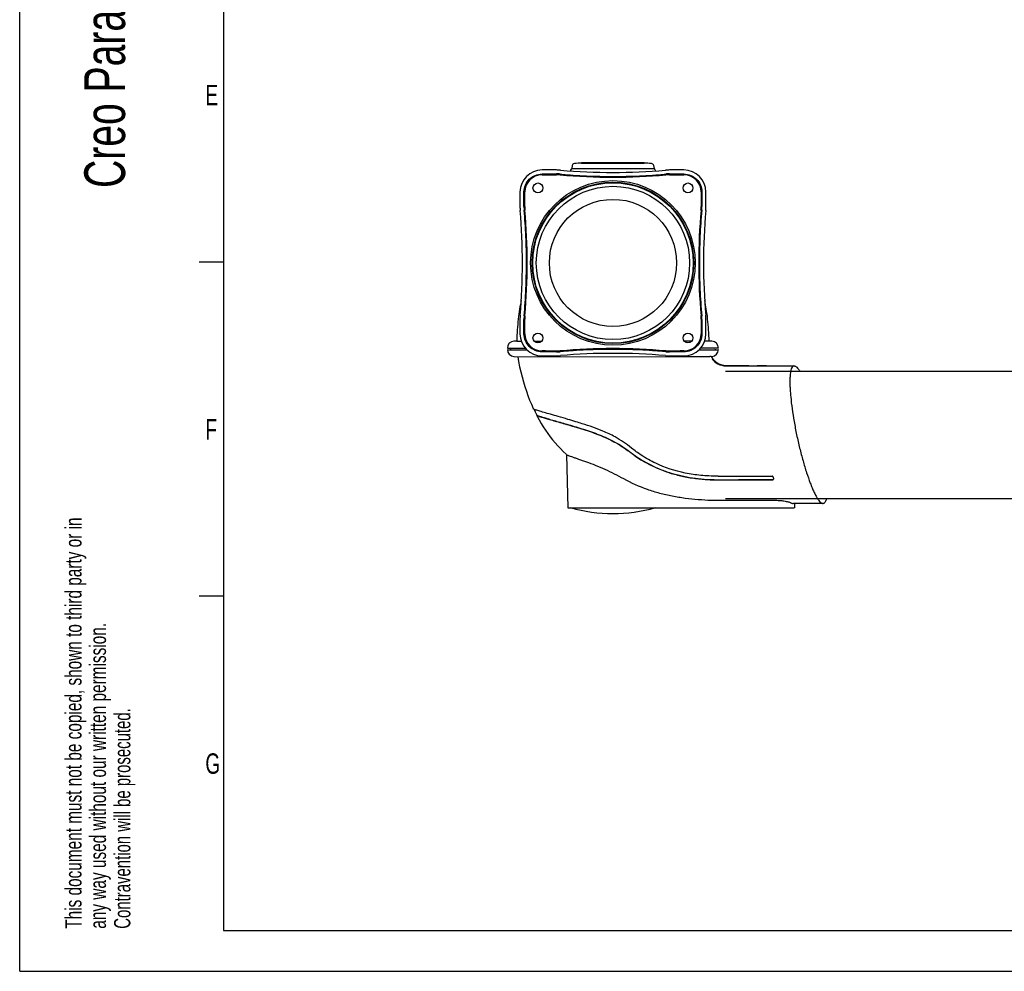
# Model space of a CAD drawing. Extents: x 0 to 420, y 0 to 297.
# Tile 1 of 10: x 0 to 121, y 0 to 117. Entities that reach past the tile are written whole.
import ezdxf

# ---------------------------------------------------------------- set-up
doc = ezdxf.new("R2010")
doc.units = 0
doc.header["$LTSCALE"] = 23.1
for name, color, linetype in [('100350_DXF_CONTINUOUS_LINE', 7, 'CONTINUOUS'), ('100455_DXF_CONTINUOUS_LINE', 7, 'CONTINUOUS'), ('102182_DXF_CONTINUOUS_LINE', 7, 'CONTINUOUS'), ('102184_DXF_CONTINUOUS_LINE', 7, 'CONTINUOUS'), ('102335_DXF_FORMAT', 7, 'CONTINUOUS'), ('105-5475-01_DXF_CONTINUOUS', 7, 'CONTINUOUS'), ('105-5481_DXF_CONTINUOUS_LI', 7, 'CONTINUOUS'), ('9529063_DXF_CONTINUOUS_LIN', 7, 'CONTINUOUS')]:
    doc.layers.add(name, color=color, linetype=linetype)
doc.styles.get("Standard").update_dxf_attribs({"font": 'txt', "width": 0.7})

# ---------------------------------------------------------------- blocks, each defined once
blk = doc.blocks.new('SYMBOL_16_BL0', base_point=(7.49, 145.42))
at = {"layer": '102335_DXF_FORMAT', "color": 7, "linetype": 'CONTINUOUS'}
for q in [(0, 14.98), (14.98, 0)]:
    blk.add_line((0, 0), q, dxfattribs=at)
for s, height, width, p in [('Creo Parametric', 4.9947, 0.71746, (12.92, 96.09)), ('This document must not be copied, shown to third party or in', 1.9979, 0.704762, (7.58, 5.22)), ('any way used without our written permission.', 1.9979, 0.705628, (10.58, 5.22)), ('Contravention will be prosecuted.', 1.9979, 0.684704, (13.57, 5.22))]:
    blk.add_text(s, height=height, rotation=90, dxfattribs=dict(at, width=width)).set_placement(p)

msp = doc.modelspace()

# ---------------------------------------------------------------- linework, layer by layer
at = {"layer": '100350_DXF_CONTINUOUS_LINE', "color": 7, "linetype": 'CONTINUOUS'}
for p, q in [((65.83, 98.29), (64.05, 98.29)), ((81.45, 98.29), (79.67, 98.29)), ((65.83, 97.74), (64.05, 97.73)), ((81.45, 97.73), (79.67, 97.74)), ((61.35, 95.59), (61.35, 93.81)), ((61.91, 95.59), (61.91, 93.81)), ((83.59, 93.81), (83.59, 95.59)), ((84.15, 93.81), (84.15, 95.59)), ((61.35, 79.97), (61.35, 78.19)), ((61.91, 79.97), (61.91, 78.19)), ((83.59, 78.19), (83.59, 79.97)), ((84.15, 78.19), (84.15, 79.97)), ((64.05, 76.05), (65.83, 76.05)), ((64.05, 75.49), (65.83, 75.49)), ((79.67, 76.05), (81.45, 76.05)), ((79.67, 75.49), (81.45, 75.49))]:
    msp.add_line(p, q, dxfattribs=at)
for centre, radius in [((72.75, 86.89), 10.1), ((72.75, 86.89), 9.9), ((72.75, 86.89), 9.84), ((63.55, 96.09), 0.605), ((81.95, 96.09), 0.605), ((72.75, 86.89), 9.4), ((63.55, 77.69), 0.605), ((81.95, 77.69), 0.605)]:
    msp.add_circle(centre, radius, dxfattribs=at)
for centre, radius, start, end in [((64.05, 95.59), 2.7, 90, 180), ((65.83, 92.59), 5.7, 85.0355, 90), ((72.75, 172.26), 74.27, 265.0355, 274.9645), ((79.67, 92.59), 5.7, 90, 94.9645), ((81.45, 95.59), 2.7, 0, 90), ((64.05, 95.59), 2.14, 90.0744, 179.9258), ((64.05, 95.59), 2.11, 90.0743, 179.9257), ((65.83, 92.6), 5.21, 85.0461, 90.0114), ((65.83, 92.59), 5.14, 85.0805, 90.0433), ((65.83, 92.59), 5.11, 85.0795, 90.0423), ((72.76, 172.94), 75.5, 265.0715, 269.9913), ((72.76, 172.95), 75.54, 265.0711, 269.9906), ((72.74, 172.94), 75.5, 270.0087, 274.9285), ((72.74, 172.95), 75.54, 270.0094, 274.9289), ((79.67, 92.6), 5.21, 89.9886, 94.9539), ((79.67, 92.59), 5.14, 89.9567, 94.9195), ((79.67, 92.59), 5.11, 89.9577, 94.9205), ((81.45, 95.59), 2.14, 0.0744, 89.9258), ((81.45, 95.59), 2.11, 0.0743, 89.9257), ((67.05, 93.81), 5.7, 180, 184.9645), ((-12.62, 86.89), 74.27, 355.0355, 4.9645), ((67.05, 93.82), 5.21, 179.9886, 184.9539), ((67.05, 93.81), 5.14, 179.9567, 184.9195), ((-13.03, 86.89), 75.24, 355.0629, 4.9371), ((67.05, 93.81), 5.11, 179.9577, 184.9205), ((-13.02, 86.89), 75.25, 355.0617, 4.9383), ((158.52, 86.89), 75.25, 175.0617, 184.9383), ((158.53, 86.89), 75.24, 175.0629, 184.9371), ((78.45, 93.81), 5.11, 355.0795, 0.0423), ((78.45, 93.81), 5.14, 355.0805, 0.0433), ((78.45, 93.82), 5.21, 355.0461, 0.0114), ((158.12, 86.89), 74.27, 175.0355, 184.9645), ((78.45, 93.81), 5.7, 355.0355, 360), ((67.05, 79.97), 5.7, 175.0355, 180), ((67.05, 79.97), 5.21, 175.0461, 180.0114), ((67.05, 79.98), 5.14, 175.0805, 180.0433), ((67.05, 79.98), 5.11, 175.0795, 180.0423), ((78.45, 79.98), 5.11, 359.9577, 4.9205), ((78.45, 79.98), 5.14, 359.9567, 4.9195), ((78.45, 79.97), 5.21, 359.9886, 4.9539), ((78.45, 79.97), 5.7, 0, 4.9645), ((64.05, 78.19), 2.7, 180, 270), ((64.05, 78.2), 2.14, 180.0744, 269.9258), ((64.05, 78.2), 2.11, 180.0743, 269.9257), ((81.45, 78.19), 2.7, 270, 360), ((81.45, 78.2), 2.14, 270.0744, 359.9258), ((81.45, 78.2), 2.11, 270.0743, 359.9257), ((65.83, 81.2), 5.11, 269.9577, 274.9205), ((65.83, 81.2), 5.14, 269.9567, 274.9195), ((72.76, 0.84), 75.54, 90.0094, 94.9289), ((72.76, 0.85), 75.5, 90.0087, 94.9285), ((72.74, 0.84), 75.54, 85.0711, 89.9906), ((72.74, 0.85), 75.5, 85.0715, 89.9913), ((79.67, 81.2), 5.14, 265.0805, 270.0433), ((79.67, 81.2), 5.11, 265.0795, 270.0423), ((65.83, 81.19), 5.21, 269.9886, 274.9539), ((65.83, 81.19), 5.7, 270, 274.9645), ((72.75, 1.53), 74.27, 85.0355, 94.9645), ((79.67, 81.19), 5.7, 265.0355, 270), ((79.67, 81.19), 5.21, 265.0461, 270.0114)]:
    msp.add_arc(centre, radius, start, end, dxfattribs=at)
for points, knots in [([(61.84, 95.6), (61.84, 95.88), (61.96, 96.46), (62.45, 97.2), (63.18, 97.68), (63.76, 97.8), (64.05, 97.8)], [0, 0, 0, 0, 0.249927, 0.5, 0.750069, 1, 1, 1, 1]), ([(66.28, 97.78), (66.55, 97.76), (67.08, 97.71), (68.16, 97.64), (69.51, 97.56), (71.13, 97.51), (72.21, 97.5), (72.75, 97.5)], [0, 0, 0, 0, 0.124985, 0.24998, 0.499982, 0.74999, 1, 1, 1, 1]), ([(72.75, 97.5), (73.29, 97.5), (74.37, 97.51), (75.99, 97.56), (77.34, 97.64), (78.41, 97.71), (78.95, 97.76), (79.22, 97.78)], [0, 0, 0, 0, 0.25001, 0.500018, 0.75002, 0.875015, 1, 1, 1, 1]), ([(81.45, 97.8), (81.74, 97.8), (82.32, 97.68), (83.05, 97.2), (83.54, 96.46), (83.66, 95.88), (83.66, 95.6)], [0, 0, 0, 0, 0.249928, 0.500002, 0.750071, 1, 1, 1, 1]), ([(61.86, 80.42), (61.91, 80.96), (61.99, 82.04), (62.07, 83.39), (62.1, 84.46), (62.14, 85.54), (62.16, 87.43), (62.1, 90.13), (61.96, 92.29), (61.86, 93.37)], [0, 0, 0, 0, 0.124991, 0.249996, 0.312501, 0.375007, 0.500015, 0.750018, 1, 1, 1, 1]), ([(83.64, 93.37), (83.59, 92.83), (83.51, 91.75), (83.43, 90.4), (83.39, 89.32), (83.36, 88.24), (83.34, 86.35), (83.4, 83.65), (83.54, 81.5), (83.64, 80.42)], [0, 0, 0, 0, 0.124991, 0.249996, 0.312501, 0.375007, 0.500015, 0.750018, 1, 1, 1, 1]), ([(64.05, 75.99), (63.76, 75.99), (63.18, 76.11), (62.45, 76.59), (61.96, 77.33), (61.84, 77.9), (61.84, 78.19)], [0, 0, 0, 0, 0.249928, 0.500002, 0.750071, 1, 1, 1, 1]), ([(83.66, 78.19), (83.66, 77.9), (83.54, 77.33), (83.05, 76.59), (82.32, 76.11), (81.74, 75.99), (81.45, 75.99)], [0, 0, 0, 0, 0.249927, 0.5, 0.750069, 1, 1, 1, 1]), ([(72.75, 76.29), (72.21, 76.29), (71.13, 76.28), (69.51, 76.22), (68.16, 76.15), (67.08, 76.07), (66.55, 76.03), (66.28, 76.01)], [0, 0, 0, 0, 0.25001, 0.500018, 0.75002, 0.875015, 1, 1, 1, 1]), ([(79.22, 76.01), (78.95, 76.03), (78.41, 76.07), (77.34, 76.15), (75.99, 76.22), (74.37, 76.28), (73.29, 76.29), (72.75, 76.29)], [0, 0, 0, 0, 0.124985, 0.24998, 0.499982, 0.74999, 1, 1, 1, 1])]:
    msp.add_open_spline(points, degree=3, knots=knots, dxfattribs=at)
for points in [[(64.05, 97.8), (64.64, 97.8), (65.23, 97.8), (65.83, 97.8)], [(64.05, 97.7), (64.64, 97.7), (65.24, 97.7), (65.83, 97.7)], [(79.67, 97.8), (80.27, 97.8), (80.86, 97.8), (81.45, 97.8)], [(79.67, 97.7), (80.26, 97.7), (80.86, 97.7), (81.45, 97.7)], [(61.84, 93.82), (61.84, 94.41), (61.84, 95), (61.84, 95.6)], [(61.94, 93.81), (61.94, 94.41), (61.94, 95), (61.94, 95.59)], [(83.56, 95.59), (83.56, 95), (83.56, 94.41), (83.56, 93.81)], [(83.66, 95.6), (83.66, 95), (83.66, 94.41), (83.66, 93.82)], [(61.84, 78.19), (61.84, 78.78), (61.84, 79.38), (61.84, 79.97)], [(61.94, 78.19), (61.94, 78.79), (61.94, 79.38), (61.94, 79.97)], [(83.56, 79.97), (83.56, 79.38), (83.56, 78.79), (83.56, 78.19)], [(83.66, 79.97), (83.66, 79.38), (83.66, 78.78), (83.66, 78.19)], [(65.83, 76.08), (65.24, 76.08), (64.64, 76.09), (64.05, 76.09)], [(81.45, 76.09), (80.86, 76.09), (80.26, 76.08), (79.67, 76.08)], [(65.83, 75.99), (65.23, 75.99), (64.64, 75.99), (64.05, 75.99)], [(81.45, 75.99), (80.86, 75.99), (80.27, 75.99), (79.67, 75.99)]]:
    msp.add_open_spline(points, degree=3, dxfattribs=at)
at = {"layer": '100455_DXF_CONTINUOUS_LINE', "color": 7, "linetype": 'CONTINUOUS'}
msp.add_circle((72.75, 86.89), 9.4, dxfattribs=at)
at = {"layer": '102182_DXF_CONTINUOUS_LINE', "color": 7, "linetype": 'CONTINUOUS'}
for p, q in [((86.54, 73.61), (197.55, 73.61)), ((86.54, 58.01), (194.28, 58.01))]:
    msp.add_line(p, q, dxfattribs=at)
at = {"layer": '102184_DXF_CONTINUOUS_LINE', "color": 7, "linetype": 'CONTINUOUS'}
msp.add_circle((72.75, 86.89), 7.8, dxfattribs=at)
at = {"layer": '102335_DXF_FORMAT', "color": 7, "linetype": 'CONTINUOUS'}
for p, q in [((0, 0), (0, 297)), ((25, 292), (25, 5)), ((25, 87), (22, 87)), ((25, 46), (22, 46)), ((25, 5), (415, 5)), ((0, 0), (420, 0))]:
    msp.add_line(p, q, dxfattribs=at)
at = {"layer": '105-5475-01_DXF_CONTINUOUS', "color": 7, "linetype": 'CONTINUOUS'}
for p, q in [((60.96, 77.31), (60.61, 77.29)), ((60.96, 77.31), (61.5, 77.31)), ((63.09, 77.31), (64.01, 77.31)), ((82.41, 77.31), (81.49, 77.31)), ((84.54, 77.31), (84, 77.31)), ((84.88, 77.29), (84.54, 77.31)), ((59.8, 76.45), (61.99, 76.45)), ((59.8, 76.25), (62.17, 76.25)), ((83.33, 76.25), (85.7, 76.25)), ((85.7, 76.45), (83.51, 76.45)), ((60.61, 75.42), (61.08, 75.39)), ((61.08, 75.39), (80.86, 75.41)), ((80.86, 75.41), (84.65, 75.41)), ((84.81, 75.41), (84.65, 75.41)), ((84.81, 75.41), (84.88, 75.42)), ((84.94, 75.23), (84.88, 75.31)), ((84.99, 75.15), (84.94, 75.23)), ((86.76, 74.25), (86.71, 74.25)), ((86.8, 74.25), (86.76, 74.25)), ((86.8, 74.25), (86.78, 74.25)), ((86.78, 74.25), (86.78, 74.25)), ((86.84, 74.25), (86.8, 74.25)), ((87.22, 74.25), (86.8, 74.25)), ((86.88, 74.25), (87.02, 74.25)), ((87.15, 74.25), (87.03, 74.25)), ((88.5, 74.25), (87.22, 74.25)), ((89.41, 74.25), (89.09, 74.25)), ((89.09, 74.25), (89.41, 74.25)), ((89.41, 74.25), (90.45, 74.25)), ((91.58, 74.25), (90.45, 74.25)), ((90.45, 74.25), (91.58, 74.25)), ((90.49, 74.25), (90.5, 74.25)), ((90.5, 74.25), (91.43, 74.25)), ((91.43, 74.25), (91.58, 74.25)), ((91.58, 74.25), (94.98, 74.25)), ((63.07, 68.93), (63.21, 68.64)), ((63.21, 68.64), (63.42, 68.23)), ((63.41, 68.24), (63.39, 68.23)), ((67, 63.43), (67.07, 63.36)), ((67.06, 63.37), (67.23, 56.87)), ((92.2, 60.31), (92.33, 60.31)), ((92.2, 60.28), (92.32, 60.28)), ((67.23, 56.87), (94.99, 56.87)), ((95.56, 57.37), (94.84, 57.37)), ((95, 56.87), (94.99, 56.87)), ((95.01, 57.37), (95, 56.87)), ((96.29, 57.37), (95.56, 57.37)), ((97.02, 57.37), (96.29, 57.37)), ((97.76, 57.37), (97.02, 57.37)), ((98.51, 57.37), (97.76, 57.37))]:
    msp.add_line(p, q, dxfattribs=at)
for points in [[(61.5, 82.27), (61.46, 82.04), (61.4, 81.78), (61.35, 81.5), (61.3, 81.21), (61.26, 80.92), (61.21, 80.62), (61.17, 80.31), (61.14, 80), (61.1, 79.68), (61.07, 79.36), (61.04, 79.02), (61.02, 78.69), (61, 78.34), (60.98, 78), (60.97, 77.64), (60.96, 77.31)], [(84.54, 77.31), (84.53, 77.64), (84.52, 77.99), (84.5, 78.34), (84.48, 78.68), (84.45, 79.02), (84.43, 79.35), (84.4, 79.68), (84.36, 80), (84.33, 80.31), (84.29, 80.62), (84.24, 80.92), (84.2, 81.21), (84.15, 81.49), (84.1, 81.77), (84.04, 82.04), (84, 82.27)], [(61.08, 75.39), (61.18, 74.8), (61.31, 74.15), (61.45, 73.52), (61.6, 72.9), (61.77, 72.3), (61.94, 71.72), (62.13, 71.16), (62.32, 70.61), (62.53, 70.07), (62.75, 69.56), (62.97, 69.05), (63.01, 68.98)], [(84.88, 75.31), (84.83, 75.38), (84.81, 75.41)], [(86.64, 74.26), (86.6, 74.26), (86.57, 74.26), (86.53, 74.26), (86.5, 74.26), (86.47, 74.27), (86.44, 74.27), (86.41, 74.28), (86.37, 74.28), (86.34, 74.29), (86.31, 74.29), (86.27, 74.3), (86.23, 74.31), (86.2, 74.32), (86.16, 74.33), (86.12, 74.34), (86.09, 74.35), (86.05, 74.36), (86.01, 74.38), (85.97, 74.39), (85.93, 74.4), (85.9, 74.42), (85.86, 74.44), (85.82, 74.45), (85.78, 74.47), (85.75, 74.49), (85.71, 74.51), (85.67, 74.53), (85.64, 74.55), (85.6, 74.57), (85.56, 74.6), (85.53, 74.62), (85.49, 74.65), (85.46, 74.67), (85.42, 74.7), (85.38, 74.73), (85.35, 74.76), (85.31, 74.79), (85.28, 74.82), (85.24, 74.86), (85.21, 74.89), (85.18, 74.93), (85.14, 74.96), (85.11, 75), (85.08, 75.04), (85.04, 75.08), (85.01, 75.13), (84.99, 75.15)], [(86.71, 74.25), (86.68, 74.26), (86.64, 74.26)], [(88.5, 74.25), (87.31, 74.25), (87.15, 74.25)], [(89.09, 74.25), (88.57, 74.25), (88.5, 74.25)], [(89.09, 74.25), (88.57, 74.25), (88.5, 74.25)], [(63.38, 68.21), (63.44, 68.1), (63.69, 67.64), (63.95, 67.2), (64.21, 66.78), (64.48, 66.36), (64.76, 65.96), (65.05, 65.57), (65.35, 65.19), (65.66, 64.82), (65.98, 64.46), (66.31, 64.11), (66.65, 63.76), (67, 63.43)]]:
    msp.add_lwpolyline(points, dxfattribs=at)
for centre, radius, start, end in [((60.66, 76.43), 0.861, 93, 178.5), ((84.84, 76.43), 0.861, 1.5, 87), ((60.66, 76.28), 0.861, 181.5, 267), ((84.84, 76.28), 0.861, 273, 358.5), ((86.76, 78.42), 4.17, 267.9937, 269.0109), ((86.79, 79.61), 5.36, 268.9833, 269.2029), ((86.81, 81.29), 7.03, 269.2183, 269.7421), ((86.82, 86.63), 12.38, 269.8093, 270.2785), ((72.75, 75.15), 19, 254.1164, 285.8836)]:
    msp.add_arc(centre, radius, start, end, dxfattribs=at)
for points, knots in [([(84.86, 75.15), (85.06, 74.89), (85.6, 74.44), (86.28, 74.27), (86.62, 74.26)], [0, 0, 0, 0, 0.497889, 1, 1, 1, 1]), ([(87.02, 74.25), (87.18, 74.26), (87.51, 74.25), (88.2, 74.25), (88.72, 74.25), (89.09, 74.25)], [0, 0, 0, 0, 0.244918, 0.465342, 1, 1, 1, 1]), ([(94.98, 74.25), (94.95, 74.25), (94.91, 74.25), (94.84, 74.21), (94.77, 74.16), (94.69, 74.05), (94.61, 73.86), (94.54, 73.58), (94.49, 73.22), (94.45, 72.79), (94.44, 72.29), (94.46, 71.73), (94.49, 71.12), (94.57, 70.2), (94.71, 68.97), (94.96, 67.42), (95.27, 65.81), (95.63, 64.2), (96.04, 62.65), (96.47, 61.21), (96.85, 60.11), (97.16, 59.34), (97.38, 58.84), (97.59, 58.41), (97.79, 58.05), (97.98, 57.76), (98.17, 57.55), (98.34, 57.41), (98.46, 57.37), (98.51, 57.37)], [0, 0, 0, 0, 0.003984, 0.008063, 0.012548, 0.017675, 0.030384, 0.046835, 0.067181, 0.091356, 0.119212, 0.150512, 0.184977, 0.222292, 0.304082, 0.392916, 0.485635, 0.578985, 0.669693, 0.754533, 0.830421, 0.864121, 0.894562, 0.921473, 0.944647, 0.963937, 0.979337, 0.991088, 1, 1, 1, 1]), ([(94.98, 74.25), (95.03, 74.25), (95.15, 74.22), (95.32, 74.08), (95.5, 73.88), (95.61, 73.71), (95.67, 73.61)], [0, 0, 0, 0, 0.161821, 0.374387, 0.652295, 1, 1, 1, 1]), ([(63.03, 68.95), (63.03, 68.96), (63.02, 68.96), (63.01, 68.97), (63.01, 68.98)], [0, 0, 0, 0, 0.324029, 1, 1, 1, 1]), ([(75.03, 64.18), (74.71, 64.44), (74.06, 64.93), (72.89, 65.65), (71.63, 66.24), (70.27, 66.75), (69.16, 67.12), (68.13, 67.43), (67.15, 67.72), (66.12, 68.03), (65.14, 68.31), (64.45, 68.51), (63.96, 68.65), (63.67, 68.73), (63.43, 68.81), (63.25, 68.86), (63.13, 68.91), (63.05, 68.94), (63.03, 68.95)], [0, 0, 0, 0, 0.095049, 0.187884, 0.315747, 0.415938, 0.522814, 0.584904, 0.664417, 0.75824, 0.833664, 0.897539, 0.925671, 0.949758, 0.968738, 0.982459, 0.99325, 1, 1, 1, 1]), ([(63.39, 68.23), (63.39, 68.23), (63.38, 68.23), (63.38, 68.22), (63.38, 68.21)], [0, 0, 0, 0, 0.542939, 1, 1, 1, 1]), ([(63.39, 68.21), (63.4, 68.2), (63.43, 68.18), (63.5, 68.15), (63.6, 68.11), (63.73, 68.06), (63.89, 68.01), (64.17, 67.93), (64.59, 67.8), (65.18, 67.63), (65.87, 67.43), (66.67, 67.2), (67.23, 67.04), (67.53, 66.95)], [0, 0, 0, 0, 0.010012, 0.027251, 0.051836, 0.083762, 0.123043, 0.169655, 0.28433, 0.42586, 0.593269, 0.783657, 1, 1, 1, 1]), ([(63.42, 68.23), (63.42, 68.23), (63.43, 68.22), (63.46, 68.2), (63.52, 68.17), (63.61, 68.13), (63.74, 68.09), (63.91, 68.04), (64.1, 67.97), (64.33, 67.91), (64.69, 67.8), (65.21, 67.65), (65.91, 67.45), (66.7, 67.22), (67.26, 67.06), (67.55, 66.97)], [0, 0, 0, 0, 0.003445, 0.008632, 0.024727, 0.048656, 0.080426, 0.119947, 0.167068, 0.221593, 0.283281, 0.427163, 0.596431, 0.788351, 1, 1, 1, 1]), ([(67.53, 66.95), (67.9, 66.84), (68.63, 66.63), (69.68, 66.29), (70.66, 65.95), (71.58, 65.59), (72.45, 65.19), (73.3, 64.73), (74.15, 64.2), (74.69, 63.8), (74.97, 63.59)], [0, 0, 0, 0, 0.141949, 0.276278, 0.401743, 0.521373, 0.636953, 0.75337, 0.872643, 1, 1, 1, 1]), ([(67.55, 66.97), (68.16, 66.79), (69.43, 66.41), (71.01, 65.86), (72.29, 65.3), (73.23, 64.8), (74.13, 64.24), (74.7, 63.83), (74.98, 63.61)], [0, 0, 0, 0, 0.232032, 0.483346, 0.612586, 0.742399, 0.871768, 1, 1, 1, 1]), ([(85.64, 60.73), (85.26, 60.73), (84.56, 60.75), (83.21, 60.85), (80.99, 61.17), (78.49, 61.98), (76.36, 63.18), (75.41, 63.87), (75.03, 64.18)], [0, 0, 0, 0, 0.101048, 0.185665, 0.356448, 0.691078, 0.871313, 1, 1, 1, 1]), ([(67.07, 63.36), (67.08, 63.36), (67.1, 63.34), (67.15, 63.32), (67.21, 63.29), (67.33, 63.24), (67.53, 63.17), (67.81, 63.08), (68.16, 62.96), (68.56, 62.83), (69.01, 62.67), (69.69, 62.43), (70.61, 62.08), (71.76, 61.6), (72.92, 61.05), (73.68, 60.64), (74.06, 60.43)], [0, 0, 0, 0, 0.00441, 0.011224, 0.020478, 0.032161, 0.062666, 0.102333, 0.150588, 0.206724, 0.269912, 0.339246, 0.492461, 0.658476, 0.829804, 1, 1, 1, 1]), ([(74.97, 63.59), (75.02, 63.56), (75.18, 63.43), (75.58, 63.14), (76.32, 62.65), (77.34, 62.09), (78.65, 61.5), (80.05, 61.01), (81.65, 60.63), (82.98, 60.43), (84, 60.34), (84.81, 60.29), (85.36, 60.28), (85.71, 60.28)], [0, 0, 0, 0, 0.016017, 0.05225, 0.129322, 0.251283, 0.355307, 0.505313, 0.639669, 0.787445, 0.856201, 0.907863, 1, 1, 1, 1]), ([(74.98, 63.61), (75.16, 63.47), (75.55, 63.19), (76.34, 62.67), (77.37, 62.09), (78.68, 61.51), (80.04, 61.05), (81.44, 60.7), (82.86, 60.46), (84.05, 60.35), (85, 60.31), (85.48, 60.3), (85.71, 60.3)], [0, 0, 0, 0, 0.061838, 0.123823, 0.248232, 0.373261, 0.498783, 0.62456, 0.75027, 0.875541, 0.937894, 1, 1, 1, 1]), ([(74.06, 60.43), (74.97, 59.92), (76.43, 59.26), (78.46, 58.64), (80.02, 58.29), (81.61, 58.04), (83.2, 57.87), (84.8, 57.78), (85.86, 57.77), (86.39, 57.77)], [0, 0, 0, 0, 0.247359, 0.372436, 0.498106, 0.624062, 0.749947, 0.875384, 1, 1, 1, 1]), ([(92.46, 60.45), (92.46, 60.48), (92.45, 60.54), (92.43, 60.61), (92.4, 60.65), (92.37, 60.69), (92.33, 60.72), (92.29, 60.73), (92.26, 60.73)], [0, 0, 0, 0, 0.284713, 0.430788, 0.562686, 0.683653, 0.793468, 1, 1, 1, 1]), ([(92.32, 60.28), (92.34, 60.28), (92.37, 60.28), (92.43, 60.32), (92.45, 60.37), (92.46, 60.41)], [0, 0, 0, 0, 0.250114, 0.471516, 1, 1, 1, 1]), ([(92.33, 60.31), (92.35, 60.31), (92.38, 60.31), (92.43, 60.35), (92.45, 60.39), (92.46, 60.42)], [0, 0, 0, 0, 0.286394, 0.539974, 1, 1, 1, 1]), ([(92.46, 60.41), (92.46, 60.41), (92.46, 60.42), (92.46, 60.44), (92.46, 60.45)], [0, 0, 0, 0, 0.236828, 1, 1, 1, 1]), ([(85.71, 60.3), (86.25, 60.3), (87.34, 60.3), (88.96, 60.31), (90.58, 60.31), (91.66, 60.31), (92.2, 60.31)], [0, 0, 0, 0, 0.250028, 0.499995, 0.750002, 1, 1, 1, 1]), ([(85.71, 60.28), (86.29, 60.28), (87.38, 60.28), (88.95, 60.28), (90.53, 60.28), (91.61, 60.28), (92.2, 60.28)], [0, 0, 0, 0, 0.270913, 0.500234, 0.729761, 1, 1, 1, 1]), ([(98.94, 58.01), (98.93, 57.96), (98.9, 57.87), (98.86, 57.72), (98.8, 57.59), (98.72, 57.47), (98.62, 57.39), (98.55, 57.37), (98.51, 57.37)], [0, 0, 0, 0, 0.185572, 0.350622, 0.561109, 0.731462, 0.871693, 1, 1, 1, 1]), ([(86.39, 57.77), (86.93, 57.77), (88.01, 57.77), (90.17, 57.77), (91.78, 57.77), (92.86, 57.77)], [0, 0, 0, 0, 0.25, 0.5, 1, 1, 1, 1]), ([(92.86, 57.77), (93.06, 57.77), (93.44, 57.74), (93.88, 57.67), (94.2, 57.6), (94.38, 57.54), (94.52, 57.49), (94.6, 57.46), (94.63, 57.44)], [0, 0, 0, 0, 0.325098, 0.625326, 0.753312, 0.860755, 0.943964, 1, 1, 1, 1]), ([(94.63, 57.44), (94.65, 57.43), (94.71, 57.4), (94.79, 57.37), (94.84, 57.37)], [0, 0, 0, 0, 0.290504, 1, 1, 1, 1])]:
    msp.add_open_spline(points, degree=3, knots=knots, dxfattribs=at)
for points in [[(63.38, 68.21), (63.38, 68.21), (63.38, 68.21), (63.39, 68.21)], [(85.64, 60.73), (87.85, 60.73), (90.05, 60.73), (92.26, 60.73)]]:
    msp.add_open_spline(points, degree=3, dxfattribs=at)
at = {"layer": '105-5481_DXF_CONTINUOUS_LI', "color": 7, "linetype": 'CONTINUOUS'}
for p, q in [((68.91, 99.16), (68.91, 99.13)), ((76.59, 99.16), (68.91, 99.16)), ((68.91, 99.13), (76.59, 99.13)), ((76.59, 99.16), (76.59, 99.13)), ((67.76, 98.83), (67.69, 98.47)), ((67.69, 98.47), (77.8, 98.47)), ((77.74, 98.83), (77.8, 98.47))]:
    msp.add_line(p, q, dxfattribs=at)
for centre, radius, start, end in [((68.05, 98.78), 0.3, 93.7727, 169.4941), ((72.75, 27.55), 71.69, 93.0705, 93.7727), ((72.75, 27.55), 71.69, 86.2273, 86.9295), ((77.45, 98.78), 0.3, 10.5059, 86.2273), ((87.42, 95.19), 20.1, 171.1852, 171.4452), ((67.86, 98.22), 0.3, 122.6728, 171.1852), ((77.64, 98.22), 0.3, 8.8148, 57.3272), ((58.08, 95.19), 20.1, 8.5548, 8.8148)]:
    msp.add_arc(centre, radius, start, end, dxfattribs=at)
at = {"layer": '9529063_DXF_CONTINUOUS_LIN', "color": 7, "linetype": 'CONTINUOUS'}
for centre, start, end in [((60.76, 76.35), 169.8891, 190.1109), ((84.74, 76.35), 349.8891, 10.1109)]:
    msp.add_arc(centre, 0.57, start, end, dxfattribs=at)

# ---------------------------------------------------------------- block references
at = {"layer": '102335_DXF_FORMAT', "color": 7, "linetype": 'CONTINUOUS'}
msp.add_blockref('SYMBOL_16_BL0', (7.49, 145.42), dxfattribs=at)

# ---------------------------------------------------------------- texts
at = {"layer": '102335_DXF_FORMAT', "color": 7, "linetype": 'CONTINUOUS', "char_height": 2.5, "attachment_point": 1}
for s, insert, width in [('E', (22.77, 108.73), 2.6786), ('F', (22.77, 67.73), 2.6786), ('G', (22.77, 26.73), 2.9464)]:
    msp.add_mtext(s, dxfattribs=dict(at, insert=insert, width=width))

doc.saveas('drawing.dxf')
